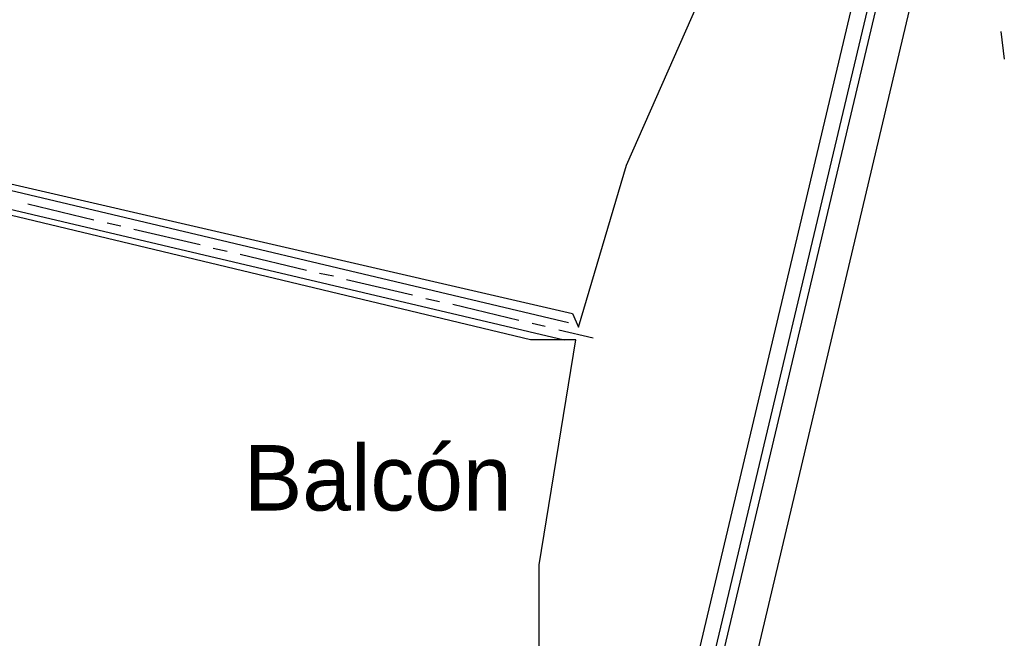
# Model space of a CAD drawing. Header units: feet. Extents: x -79 to 198, y -22 to 181.
# Tile 145 of 256: x 119 to 137, y 67 to 79. Entities that reach past the tile are written whole.
import ezdxf
from ezdxf.enums import TextEntityAlignment as Align

# ---------------------------------------------------------------- set-up
doc = ezdxf.new("R2010")
doc.units = ezdxf.units.FT
for name, color, linetype in [('A-AREA-UNIDAD', 30, 'CONTINUOUS'), ('A-LINEA', 7, 'CONTINUOUS'), ('A-NOMBRE-ESPACIO', 2, 'CONTINUOUS')]:
    doc.layers.add(name, color=color, linetype=linetype)

msp = doc.modelspace()

# ---------------------------------------------------------------- linework, layer by layer
at = {"layer": 'A-AREA-UNIDAD'}
for points in [[(104.672, 79.36), (117.312, 76.3733), (118.32, 76.4089), (118.48, 75.9289), (129.568, 73.3689), (129.68, 73.12), (130.56, 76.0889), (131.968, 79.2889)], [(99.392, 15.0044), (106.32, 18.3289), (114.368, 23.2), (120.928, 28.1244), (124.56, 31.8044), (125.952, 33.6356), (127.76, 36.5689), (129.088, 39.36), (130.048, 42.08), (131.008, 46.56), (131.232, 51.4489), (130.8, 55.6089), (129.44, 61.0133), (128.96, 64.3733), (128.96, 68.7644), (129.632, 72.8889), (128.8, 72.8889), (118.24, 75.4133), (118.112, 74.9689), (117.152, 74.9689), (117.088, 75.52), (104.4, 78.5244), (104.24, 78.0444), (102.912, 78.1333)]]:
    msp.add_lwpolyline(points, dxfattribs=at)
at = {"layer": 'A-LINEA'}
for p, q in [((137.4552, 86.2021), (130.7014, 57.6475)), ((136.2784, 85.7137), (129.8533, 58.6431)), ((136.5216, 85.4857), (130.173, 58.7375)), ((136.6481, 85.3763), (130.3393, 58.7828)), ((137.4133, 78.5378), (137.48, 78.0311)), ((118.24, 75.8711), (129.4933, 73.2044)), ((118.16, 75.5378), (129.4133, 72.8844)), ((119.5867, 75.3778), (120.8, 75.0844)), ((121.04, 75.0311), (121.2933, 74.9778)), ((121.5333, 74.9111), (122.7467, 74.6311)), ((122.9867, 74.5644), (123.24, 74.5111)), ((123.48, 74.4578), (124.6933, 74.1644)), ((124.9333, 74.1111), (125.1867, 74.0578)), ((125.4267, 73.9911), (126.64, 73.7111)), ((126.88, 73.6444), (127.1333, 73.5911)), ((127.3733, 73.5378), (128.5867, 73.2444)), ((128.8267, 73.1911), (129.0667, 73.1378)), ((129.32, 73.0711), (129.9467, 72.9244))]:
    msp.add_line(p, q, dxfattribs=at)

# ---------------------------------------------------------------- texts
at = {"layer": 'A-NOMBRE-ESPACIO'}
msp.add_text('Balcón', height=1.2, dxfattribs=at).set_placement((126, 69.76), align=Align.CENTER)

doc.saveas('drawing.dxf')
